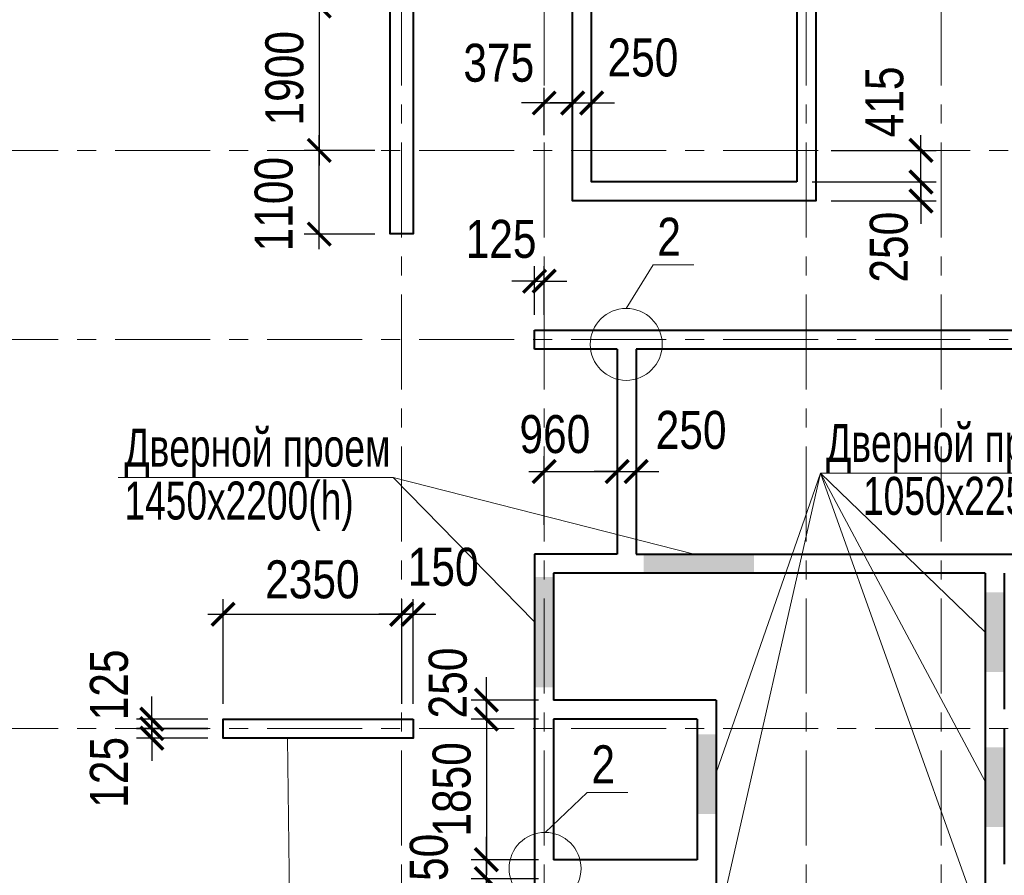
# Model space of a CAD drawing. Header units: inches. Extents: x -7218622 to -7066149, y 5758361 to 6202306.
# Tile 35 of 40: x -7150062 to -7137105, y 5965667 to 5976928. Entities that reach past the tile are written whole.
import ezdxf

# ---------------------------------------------------------------- set-up
doc = ezdxf.new("R2010")
doc.units = ezdxf.units.IN
doc.header["$LTSCALE"] = 1000
doc.header["$MEASUREMENT"] = 0
doc.linetypes.add('CENTER', pattern=[2, 1.25, -0.25, 0.25, -0.25])
for name, color, linetype, lineweight in [('СК-040-С(тены)', 12, 'Continuous', 40), ('СК-043-С-ПИЛОНЫ', 5, 'Continuous', 40), ('СК-100-О(си)', 7, 'CENTER', 15), ('СК-110-О-РАЗМЕРЫ', 7, 'Continuous', 15), ('СК-400-Т(екст)', 7, 'Continuous', 20), ('СК-600-Ш(триховка', 7, 'Continuous', 15)]:
    doc.layers.add(name, color=color, linetype=linetype, lineweight=lineweight)
doc.styles.add('RUSS', font='arial.ttf', dxfattribs={"width": 0.8})
doc.dimstyles.new('100-200', dxfattribs={"dimscale": 0, "dimtxt": 500, "dimasz": 300, "dimexe": 200, "dimexo": 200, "dimgap": 200, "dimtad": 1, "dimdec": 0, "dimzin": 0, "dimdsep": 46, "dimtxsty": 'RUSS', "dimblk": 'ARCHTICK', "dimcen": 0.096, "dimdle": 200, "dimclrd": 7, "dimclre": 7, "dimclrt": 256, "dimadec": 0, "dimazin": 0, "dimtfac": 1, "dimtdec": 0, "dimtmove": 2, "dimatfit": 3, "dimldrblk": 'OBLIQUE', "dimfxl": 1, "dimtolj": 1, "dimtzin": 0, "dimarcsym": 0})

# ---------------------------------------------------------------- blocks, each defined once
blk = doc.blocks.new('_ArchTick')
at = {"color": 0, "linetype": 'ByBlock', "const_width": 0.15}
blk.add_lwpolyline([(-0.5, -0.5), (0.5, 0.5)], dxfattribs=at)
blk = doc.blocks.new('*D31')
at = {"layer": 'Defpoints', "color": 0, "transparency": 16777216}
for p in [(-7145185, 5977107), (-7146120, 5975208), (-7145186, 5975208)]:
    blk.add_point(p, dxfattribs=at)
at = {"layer": 'СК-110-О-РАЗМЕРЫ', "color": 7, "lineweight": -2, "transparency": 16777216}
for p, q in [((-7146120, 5977307), (-7146120, 5975008)), ((-7145385, 5977107), (-7146320, 5977107)), ((-7145386, 5975208), (-7146320, 5975208))]:
    blk.add_line(p, q, dxfattribs=at)
at = {"layer": 'СК-110-О-РАЗМЕРЫ', "color": 7, "lineweight": -2, "transparency": 16777216, "xscale": 300, "yscale": 300, "zscale": 300}
for p, rotation in [((-7146120, 5977107), 90), ((-7146120, 5975208), 270)]:
    blk.add_blockref('_ArchTick', p, dxfattribs=dict(at, rotation=rotation))
at = {"layer": 'СК-110-О-РАЗМЕРЫ', "transparency": 16777216, "insert": (-7146576, 5976157), "char_height": 500, "attachment_point": 5, "rotation": 90, "style": 'RUSS'}
blk.add_mtext('\\A1;1900', dxfattribs=at)
blk = doc.blocks.new('_Oblique')
at = {"color": 0, "linetype": 'ByBlock', "lineweight": -2}
blk.add_line((-0.5, -0.5), (0.5, 0.5), dxfattribs=at)
blk = doc.blocks.new('*D32')
at = {"layer": 'Defpoints', "color": 0, "transparency": 16777216}
for p in [(-7146120, 5975208), (-7145186, 5975208), (-7145186, 5974107)]:
    blk.add_point(p, dxfattribs=at)
at = {"layer": 'СК-110-О-РАЗМЕРЫ', "color": 7, "lineweight": -2, "transparency": 16777216}
for p, q in [((-7146120, 5973907), (-7146120, 5975408)), ((-7145386, 5975208), (-7146320, 5975208)), ((-7145386, 5974107), (-7146320, 5974107))]:
    blk.add_line(p, q, dxfattribs=at)
at = {"layer": 'СК-110-О-РАЗМЕРЫ', "color": 7, "lineweight": -2, "transparency": 16777216, "xscale": 300, "yscale": 300, "zscale": 300}
for p, rotation in [((-7146120, 5975208), 90), ((-7146120, 5974107), 270)]:
    blk.add_blockref('_ArchTick', p, dxfattribs=dict(at, rotation=rotation))
at = {"layer": 'СК-110-О-РАЗМЕРЫ', "transparency": 16777216, "insert": (-7146717, 5974500), "char_height": 500, "attachment_point": 5, "rotation": 90, "style": 'RUSS'}
blk.add_mtext('\\A1;1100', dxfattribs=at)
blk = doc.blocks.new('*D64')
at = {"layer": 'Defpoints', "color": 0, "transparency": 16777216}
for p in [(-7145035, 5969103), (-7147385, 5967722), (-7145035, 5967722)]:
    blk.add_point(p, dxfattribs=at)
at = {"layer": 'СК-110-О-РАЗМЕРЫ', "color": 7, "lineweight": -2, "transparency": 16777216}
for p, q in [((-7147385, 5967922), (-7147385, 5969303)), ((-7145035, 5967922), (-7145035, 5969303)), ((-7147585, 5969103), (-7144835, 5969103))]:
    blk.add_line(p, q, dxfattribs=at)
at = {"layer": 'СК-110-О-РАЗМЕРЫ', "color": 7, "lineweight": -2, "transparency": 16777216, "xscale": 300, "yscale": 300, "zscale": 300, "rotation": 180}
blk.add_blockref('_ArchTick', (-7147385, 5969103), dxfattribs=at)
at = {"layer": 'СК-110-О-РАЗМЕРЫ', "color": 7, "lineweight": -2, "transparency": 16777216, "xscale": 300, "yscale": 300, "zscale": 300}
blk.add_blockref('_ArchTick', (-7145035, 5969103), dxfattribs=at)
at = {"layer": 'СК-110-О-РАЗМЕРЫ', "transparency": 16777216, "insert": (-7146210, 5969559), "char_height": 500, "attachment_point": 5, "style": 'RUSS'}
blk.add_mtext('\\A1;2350', dxfattribs=at)
blk = doc.blocks.new('*D65')
at = {"layer": 'Defpoints', "color": 0, "transparency": 16777216}
for p in [(-7145035, 5969103), (-7145035, 5967722), (-7144885, 5967722)]:
    blk.add_point(p, dxfattribs=at)
at = {"layer": 'СК-110-О-РАЗМЕРЫ', "color": 7, "lineweight": -2, "transparency": 16777216}
for p, q in [((-7145035, 5967922), (-7145035, 5969303)), ((-7144885, 5967922), (-7144885, 5969303)), ((-7145035, 5969103), (-7145335, 5969103)), ((-7144885, 5969103), (-7145035, 5969103)), ((-7144885, 5969103), (-7144585, 5969103))]:
    blk.add_line(p, q, dxfattribs=at)
at = {"layer": 'СК-110-О-РАЗМЕРЫ', "color": 7, "lineweight": -2, "transparency": 16777216, "xscale": 300, "yscale": 300, "zscale": 300}
blk.add_blockref('_ArchTick', (-7145035, 5969103), dxfattribs=at)
at = {"layer": 'СК-110-О-РАЗМЕРЫ', "color": 7, "lineweight": -2, "transparency": 16777216, "xscale": 300, "yscale": 300, "zscale": 300, "rotation": 180}
blk.add_blockref('_ArchTick', (-7144885, 5969103), dxfattribs=at)
at = {"layer": 'СК-110-О-РАЗМЕРЫ', "transparency": 16777216, "insert": (-7144489, 5969724), "char_height": 500, "attachment_point": 5, "style": 'RUSS'}
blk.add_mtext('\\A1;150', dxfattribs=at)
blk = doc.blocks.new('*D85')
at = {"layer": 'Defpoints', "color": 0, "transparency": 16777216}
for p in [(-7147385, 5967722), (-7148323, 5967597), (-7147385, 5967597)]:
    blk.add_point(p, dxfattribs=at)
at = {"layer": 'СК-110-О-РАЗМЕРЫ', "color": 7, "lineweight": -2, "transparency": 16777216}
for p, q in [((-7148323, 5967722), (-7148323, 5968022)), ((-7147585, 5967722), (-7148523, 5967722)), ((-7148323, 5967722), (-7148323, 5967597)), ((-7147585, 5967597), (-7148523, 5967597)), ((-7148323, 5967597), (-7148323, 5967297))]:
    blk.add_line(p, q, dxfattribs=at)
at = {"layer": 'СК-110-О-РАЗМЕРЫ', "color": 7, "lineweight": -2, "transparency": 16777216, "xscale": 300, "yscale": 300, "zscale": 300}
for p, rotation in [((-7148323, 5967722), 270), ((-7148323, 5967597), 90)]:
    blk.add_blockref('_ArchTick', p, dxfattribs=dict(at, rotation=rotation))
at = {"layer": 'СК-110-О-РАЗМЕРЫ', "transparency": 16777216, "insert": (-7148884, 5968173), "char_height": 500, "attachment_point": 5, "rotation": 90, "style": 'RUSS'}
blk.add_mtext('\\A1;125', dxfattribs=at)
blk = doc.blocks.new('*D86')
at = {"layer": 'Defpoints', "color": 0, "transparency": 16777216}
for p in [(-7148323, 5967598), (-7147385, 5967598), (-7147385, 5967473)]:
    blk.add_point(p, dxfattribs=at)
at = {"layer": 'СК-110-О-РАЗМЕРЫ', "color": 7, "lineweight": -2, "transparency": 16777216}
for p, q in [((-7148323, 5967598), (-7148323, 5967898)), ((-7147585, 5967598), (-7148523, 5967598)), ((-7148323, 5967473), (-7148323, 5967598)), ((-7147585, 5967473), (-7148523, 5967473)), ((-7148323, 5967473), (-7148323, 5967173))]:
    blk.add_line(p, q, dxfattribs=at)
at = {"layer": 'СК-110-О-РАЗМЕРЫ', "color": 7, "lineweight": -2, "transparency": 16777216, "xscale": 300, "yscale": 300, "zscale": 300}
for p, rotation in [((-7148323, 5967598), 270), ((-7148323, 5967473), 90)]:
    blk.add_blockref('_ArchTick', p, dxfattribs=dict(at, rotation=rotation))
at = {"layer": 'СК-110-О-РАЗМЕРЫ', "transparency": 16777216, "insert": (-7148884, 5967022), "char_height": 500, "attachment_point": 5, "rotation": 90, "style": 'RUSS'}
blk.add_mtext('\\A1;125', dxfattribs=at)
blk = doc.blocks.new('*D136')
at = {"layer": 'Defpoints', "color": 0, "transparency": 16777216}
for p in [(-7143920, 5965623), (-7143035, 5965623), (-7143035, 5963773)]:
    blk.add_point(p, dxfattribs=at)
at = {"layer": 'СК-110-О-РАЗМЕРЫ', "color": 7, "lineweight": -2, "transparency": 16777216}
for p, q in [((-7143920, 5963573), (-7143920, 5965823)), ((-7143235, 5965623), (-7144120, 5965623)), ((-7143235, 5963773), (-7144120, 5963773))]:
    blk.add_line(p, q, dxfattribs=at)
at = {"layer": 'СК-110-О-РАЗМЕРЫ', "color": 7, "lineweight": -2, "transparency": 16777216, "xscale": 300, "yscale": 300, "zscale": 300}
for p, rotation in [((-7143920, 5965623), 90), ((-7143920, 5963773), 270)]:
    blk.add_blockref('_ArchTick', p, dxfattribs=dict(at, rotation=rotation))
at = {"layer": 'СК-110-О-РАЗМЕРЫ', "transparency": 16777216, "insert": (-7144375, 5964698), "char_height": 500, "attachment_point": 5, "rotation": 90, "style": 'RUSS'}
blk.add_mtext('\\A1;1850', dxfattribs=at)
blk = doc.blocks.new('*D137')
at = {"layer": 'Defpoints', "color": 0, "transparency": 16777216}
for p in [(-7143920, 5965873), (-7143035, 5965873), (-7143035, 5965623)]:
    blk.add_point(p, dxfattribs=at)
at = {"layer": 'СК-110-О-РАЗМЕРЫ', "color": 7, "lineweight": -2, "transparency": 16777216}
for p, q in [((-7143920, 5965873), (-7143920, 5966173)), ((-7143235, 5965873), (-7144120, 5965873)), ((-7143920, 5965623), (-7143920, 5965873)), ((-7143235, 5965623), (-7144120, 5965623)), ((-7143920, 5965623), (-7143920, 5965323))]:
    blk.add_line(p, q, dxfattribs=at)
at = {"layer": 'СК-110-О-РАЗМЕРЫ', "color": 7, "lineweight": -2, "transparency": 16777216, "xscale": 300, "yscale": 300, "zscale": 300}
for p, rotation in [((-7143920, 5965873), 270), ((-7143920, 5965623), 90)]:
    blk.add_blockref('_ArchTick', p, dxfattribs=dict(at, rotation=rotation))
at = {"layer": 'СК-110-О-РАЗМЕРЫ', "transparency": 16777216, "insert": (-7144675, 5965748), "char_height": 500, "attachment_point": 5, "rotation": 90, "style": 'RUSS'}
blk.add_mtext('\\A1;250', dxfattribs=at)
blk = doc.blocks.new('*D138')
at = {"layer": 'Defpoints', "color": 0, "transparency": 16777216}
for p in [(-7143035, 5967723), (-7143920, 5965873), (-7143035, 5965873)]:
    blk.add_point(p, dxfattribs=at)
at = {"layer": 'СК-110-О-РАЗМЕРЫ', "color": 7, "lineweight": -2, "transparency": 16777216}
for p, q in [((-7143920, 5967923), (-7143920, 5965673)), ((-7143235, 5967723), (-7144120, 5967723)), ((-7143235, 5965873), (-7144120, 5965873))]:
    blk.add_line(p, q, dxfattribs=at)
at = {"layer": 'СК-110-О-РАЗМЕРЫ', "color": 7, "lineweight": -2, "transparency": 16777216, "xscale": 300, "yscale": 300, "zscale": 300}
for p, rotation in [((-7143920, 5967723), 90), ((-7143920, 5965873), 270)]:
    blk.add_blockref('_ArchTick', p, dxfattribs=dict(at, rotation=rotation))
at = {"layer": 'СК-110-О-РАЗМЕРЫ', "transparency": 16777216, "insert": (-7144375, 5966798), "char_height": 500, "attachment_point": 5, "rotation": 90, "style": 'RUSS'}
blk.add_mtext('\\A1;1850', dxfattribs=at)
blk = doc.blocks.new('*D156')
at = {"layer": 'Defpoints', "color": 0, "transparency": 16777216}
for p in [(-7139835, 5974793), (-7139585, 5974543), (-7138201, 5974543)]:
    blk.add_point(p, dxfattribs=at)
at = {"layer": 'СК-110-О-РАЗМЕРЫ', "color": 7, "lineweight": -2, "transparency": 16777216}
for p, q in [((-7138201, 5974793), (-7138201, 5975093)), ((-7139635, 5974793), (-7138001, 5974793)), ((-7138201, 5974793), (-7138201, 5974543)), ((-7139385, 5974543), (-7138001, 5974543)), ((-7138201, 5974543), (-7138201, 5974243))]:
    blk.add_line(p, q, dxfattribs=at)
at = {"layer": 'СК-110-О-РАЗМЕРЫ', "color": 7, "lineweight": -2, "transparency": 16777216, "xscale": 300, "yscale": 300, "zscale": 300}
for p, rotation in [((-7138201, 5974793), 270), ((-7138201, 5974543), 90)]:
    blk.add_blockref('_ArchTick', p, dxfattribs=dict(at, rotation=rotation))
at = {"layer": 'СК-110-О-РАЗМЕРЫ', "transparency": 16777216, "insert": (-7138622, 5973934), "char_height": 500, "attachment_point": 5, "rotation": 90, "style": 'RUSS'}
blk.add_mtext('\\A1;250', dxfattribs=at)
blk = doc.blocks.new('*D157')
at = {"layer": 'Defpoints', "color": 0, "transparency": 16777216}
for p in [(-7139585, 5975208), (-7138201, 5975208), (-7139835, 5974793)]:
    blk.add_point(p, dxfattribs=at)
at = {"layer": 'СК-110-О-РАЗМЕРЫ', "color": 7, "lineweight": -2, "transparency": 16777216}
for p, q in [((-7138201, 5974593), (-7138201, 5975408)), ((-7139385, 5975208), (-7138001, 5975208)), ((-7139635, 5974793), (-7138001, 5974793))]:
    blk.add_line(p, q, dxfattribs=at)
at = {"layer": 'СК-110-О-РАЗМЕРЫ', "color": 7, "lineweight": -2, "transparency": 16777216, "xscale": 300, "yscale": 300, "zscale": 300}
for p, rotation in [((-7138201, 5975208), 90), ((-7138201, 5974793), 270)]:
    blk.add_blockref('_ArchTick', p, dxfattribs=dict(at, rotation=rotation))
at = {"layer": 'СК-110-О-РАЗМЕРЫ', "transparency": 16777216, "insert": (-7138680, 5975846), "char_height": 500, "attachment_point": 5, "rotation": 90, "style": 'RUSS'}
blk.add_mtext('\\A1;415', dxfattribs=at)
blk = doc.blocks.new('*D160')
at = {"layer": 'Defpoints', "color": 0, "transparency": 16777216}
for p in [(-7142535, 5975832), (-7142785, 5975208), (-7142535, 5975208)]:
    blk.add_point(p, dxfattribs=at)
at = {"layer": 'СК-110-О-РАЗМЕРЫ', "color": 7, "lineweight": -2, "transparency": 16777216}
for p, q in [((-7142785, 5975408), (-7142785, 5976032)), ((-7142535, 5975408), (-7142535, 5976032)), ((-7142785, 5975832), (-7143085, 5975832)), ((-7142785, 5975832), (-7142535, 5975832)), ((-7142535, 5975832), (-7142235, 5975832))]:
    blk.add_line(p, q, dxfattribs=at)
at = {"layer": 'СК-110-О-РАЗМЕРЫ', "color": 7, "lineweight": -2, "transparency": 16777216, "xscale": 300, "yscale": 300, "zscale": 300}
blk.add_blockref('_ArchTick', (-7142785, 5975832), dxfattribs=at)
at = {"layer": 'СК-110-О-РАЗМЕРЫ', "color": 7, "lineweight": -2, "transparency": 16777216, "xscale": 300, "yscale": 300, "zscale": 300, "rotation": 180}
blk.add_blockref('_ArchTick', (-7142535, 5975832), dxfattribs=at)
at = {"layer": 'СК-110-О-РАЗМЕРЫ', "transparency": 16777216, "insert": (-7141860, 5976427), "char_height": 500, "attachment_point": 5, "style": 'RUSS'}
blk.add_mtext('\\A1;250', dxfattribs=at)
blk = doc.blocks.new('*D161')
at = {"layer": 'Defpoints', "color": 0, "transparency": 16777216}
for p in [(-7142785, 5975832), (-7143160, 5975208), (-7142785, 5975208)]:
    blk.add_point(p, dxfattribs=at)
at = {"layer": 'СК-110-О-РАЗМЕРЫ', "color": 7, "lineweight": -2, "transparency": 16777216}
for p, q in [((-7143160, 5975408), (-7143160, 5976032)), ((-7142785, 5975408), (-7142785, 5976032)), ((-7143160, 5975832), (-7143460, 5975832)), ((-7143160, 5975832), (-7142785, 5975832)), ((-7142785, 5975832), (-7142485, 5975832))]:
    blk.add_line(p, q, dxfattribs=at)
at = {"layer": 'СК-110-О-РАЗМЕРЫ', "color": 7, "lineweight": -2, "transparency": 16777216, "xscale": 300, "yscale": 300, "zscale": 300}
blk.add_blockref('_ArchTick', (-7143160, 5975832), dxfattribs=at)
at = {"layer": 'СК-110-О-РАЗМЕРЫ', "color": 7, "lineweight": -2, "transparency": 16777216, "xscale": 300, "yscale": 300, "zscale": 300, "rotation": 180}
blk.add_blockref('_ArchTick', (-7142785, 5975832), dxfattribs=at)
at = {"layer": 'СК-110-О-РАЗМЕРЫ', "transparency": 16777216, "insert": (-7143757, 5976358), "char_height": 500, "attachment_point": 5, "style": 'RUSS'}
blk.add_mtext('\\A1;375', dxfattribs=at)
blk = doc.blocks.new('*D162')
at = {"layer": 'Defpoints', "color": 0, "transparency": 16777216}
for p in [(-7143920, 5967973), (-7143035, 5967973), (-7143035, 5967723)]:
    blk.add_point(p, dxfattribs=at)
at = {"layer": 'СК-110-О-РАЗМЕРЫ', "color": 7, "lineweight": -2, "transparency": 16777216}
for p, q in [((-7143920, 5967973), (-7143920, 5968273)), ((-7143235, 5967973), (-7144120, 5967973)), ((-7143920, 5967723), (-7143920, 5967973)), ((-7143235, 5967723), (-7144120, 5967723)), ((-7143920, 5967723), (-7143920, 5967423))]:
    blk.add_line(p, q, dxfattribs=at)
at = {"layer": 'СК-110-О-РАЗМЕРЫ', "color": 7, "lineweight": -2, "transparency": 16777216, "xscale": 300, "yscale": 300, "zscale": 300}
for p, rotation in [((-7143920, 5967973), 270), ((-7143920, 5967723), 90)]:
    blk.add_blockref('_ArchTick', p, dxfattribs=dict(at, rotation=rotation))
at = {"layer": 'СК-110-О-РАЗМЕРЫ', "transparency": 16777216, "insert": (-7144426, 5968198), "char_height": 500, "attachment_point": 5, "rotation": 90, "style": 'RUSS'}
blk.add_mtext('\\A1;250', dxfattribs=at)
blk = doc.blocks.new('*D163')
at = {"layer": 'Defpoints', "color": 0, "transparency": 16777216}
for p in [(-7141950, 5970981), (-7142200, 5970078), (-7141950, 5970078)]:
    blk.add_point(p, dxfattribs=at)
at = {"layer": 'СК-110-О-РАЗМЕРЫ', "color": 7, "lineweight": -2, "transparency": 16777216}
for p, q in [((-7142200, 5970278), (-7142200, 5971181)), ((-7141950, 5970278), (-7141950, 5971181)), ((-7142200, 5970981), (-7142500, 5970981)), ((-7142200, 5970981), (-7141950, 5970981)), ((-7141950, 5970981), (-7141650, 5970981))]:
    blk.add_line(p, q, dxfattribs=at)
at = {"layer": 'СК-110-О-РАЗМЕРЫ', "color": 7, "lineweight": -2, "transparency": 16777216, "xscale": 300, "yscale": 300, "zscale": 300}
blk.add_blockref('_ArchTick', (-7142200, 5970981), dxfattribs=at)
at = {"layer": 'СК-110-О-РАЗМЕРЫ', "color": 7, "lineweight": -2, "transparency": 16777216, "xscale": 300, "yscale": 300, "zscale": 300, "rotation": 180}
blk.add_blockref('_ArchTick', (-7141950, 5970981), dxfattribs=at)
at = {"layer": 'СК-110-О-РАЗМЕРЫ', "transparency": 16777216, "insert": (-7141226, 5971526), "char_height": 500, "attachment_point": 5, "style": 'RUSS'}
blk.add_mtext('\\A1;250', dxfattribs=at)
blk = doc.blocks.new('*D164')
at = {"layer": 'Defpoints', "color": 0, "transparency": 16777216}
for p in [(-7142200, 5970982), (-7143160, 5970078), (-7142200, 5970078)]:
    blk.add_point(p, dxfattribs=at)
at = {"layer": 'СК-110-О-РАЗМЕРЫ', "color": 7, "lineweight": -2, "transparency": 16777216}
for p, q in [((-7143160, 5970278), (-7143160, 5971182)), ((-7142200, 5970278), (-7142200, 5971182)), ((-7143360, 5970982), (-7142000, 5970982))]:
    blk.add_line(p, q, dxfattribs=at)
at = {"layer": 'СК-110-О-РАЗМЕРЫ', "color": 7, "lineweight": -2, "transparency": 16777216, "xscale": 300, "yscale": 300, "zscale": 300, "rotation": 180}
blk.add_blockref('_ArchTick', (-7143160, 5970982), dxfattribs=at)
at = {"layer": 'СК-110-О-РАЗМЕРЫ', "color": 7, "lineweight": -2, "transparency": 16777216, "xscale": 300, "yscale": 300, "zscale": 300}
blk.add_blockref('_ArchTick', (-7142200, 5970982), dxfattribs=at)
at = {"layer": 'СК-110-О-РАЗМЕРЫ', "transparency": 16777216, "insert": (-7143019, 5971471), "char_height": 500, "attachment_point": 5, "style": 'RUSS'}
blk.add_mtext('\\A1;960', dxfattribs=at)
blk = doc.blocks.new('*D443')
at = {"layer": 'Defpoints', "color": 0, "transparency": 16777216}
for p in [(-7143160, 5973486), (-7143285, 5972843), (-7143160, 5972843)]:
    blk.add_point(p, dxfattribs=at)
at = {"layer": 'СК-110-О-РАЗМЕРЫ', "color": 7, "lineweight": -2, "transparency": 16777216}
for p, q in [((-7143285, 5973043), (-7143285, 5973686)), ((-7143160, 5973043), (-7143160, 5973686)), ((-7143285, 5973486), (-7143585, 5973486)), ((-7143285, 5973486), (-7143160, 5973486)), ((-7143160, 5973486), (-7142860, 5973486))]:
    blk.add_line(p, q, dxfattribs=at)
at = {"layer": 'СК-110-О-РАЗМЕРЫ', "color": 7, "lineweight": -2, "transparency": 16777216, "xscale": 300, "yscale": 300, "zscale": 300}
blk.add_blockref('_ArchTick', (-7143285, 5973486), dxfattribs=at)
at = {"layer": 'СК-110-О-РАЗМЕРЫ', "color": 7, "lineweight": -2, "transparency": 16777216, "xscale": 300, "yscale": 300, "zscale": 300, "rotation": 180}
blk.add_blockref('_ArchTick', (-7143160, 5973486), dxfattribs=at)
at = {"layer": 'СК-110-О-РАЗМЕРЫ', "transparency": 16777216, "insert": (-7143727, 5974040), "char_height": 500, "attachment_point": 5, "style": 'RUSS'}
blk.add_mtext('\\A1;125', dxfattribs=at)

msp = doc.modelspace()

# ---------------------------------------------------------------- linework, layer by layer
at = {"layer": 'СК-040-С(тены)'}
for p, q in [((-7143285.4, 5972592.5), (-7143285.4, 5972842.5)), ((-7143285.4, 5972842.5), (-7132887, 5972842.5)), ((-7142200.3, 5972592.5), (-7143285.4, 5972592.5)), ((-7142200.3, 5972592.5), (-7142200.3, 5969892.5)), ((-7135735.7, 5972592.5), (-7141950.3, 5972592.5)), ((-7141950.3, 5972592.5), (-7141950.3, 5969892.5)), ((-7142200.3, 5969892.5), (-7143285.4, 5969892.5)), ((-7143285.4, 5969892.5), (-7143285.4, 5969592.5)), ((-7141950.3, 5969892.5), (-7135735.7, 5969892.5)), ((-7143285.4, 5969642.5), (-7143285.4, 5963522.7)), ((-7137355.4, 5969642.5), (-7143035.4, 5969642.5)), ((-7143035.4, 5969642.5), (-7143035.4, 5967972.5)), ((-7137355.4, 5969642.5), (-7137355.4, 5963772.7)), ((-7137105.4, 5969642.5), (-7137105.4, 5967852.7)), ((-7140895.4, 5967972.5), (-7143035.4, 5967972.5)), ((-7140895.4, 5967972.5), (-7140895.4, 5963772.7)), ((-7143035.4, 5967722.5), (-7143035.4, 5965872.5)), ((-7141145.4, 5967722.5), (-7143035.4, 5967722.5)), ((-7141145.4, 5967722.5), (-7141145.4, 5965872.5)), ((-7137105.4, 5967602.7), (-7137105.4, 5965812.7)), ((-7141145.4, 5965872.5), (-7143035.4, 5965872.5))]:
    msp.add_line(p, q, dxfattribs=at)
msp.add_lwpolyline([(-7139585.3, 5978932.6), (-7139585.3, 5974542.6), (-7142785.3, 5974542.6), (-7142785.3, 5978807.6), (-7143275.3, 5978807.6), (-7143275.3, 5982802.9), (-7139585.3, 5982802.9), (-7139585.3, 5979182.6)], dxfattribs=at)
msp.add_lwpolyline([(-7139835.3, 5974792.6), (-7142535.3, 5974792.6), (-7142535.3, 5979057.6), (-7143025.3, 5979057.6), (-7143025.3, 5982552.9), (-7139835.3, 5982552.9)], close=True, dxfattribs=at)
at = {"layer": 'СК-040-С(тены)', "color": 4}
msp.add_lwpolyline([(-7145185.4, 5977107.2), (-7144885.4, 5977107.2), (-7144885.7, 5974107.5), (-7145185.7, 5974107.5)], close=True, dxfattribs=at)
at = {"layer": 'СК-043-С-ПИЛОНЫ'}
msp.add_lwpolyline([(-7144885, 5967722.3), (-7144885, 5967472.4), (-7147385, 5967472.4), (-7147385, 5967722.3)], close=True, dxfattribs=at)
at = {"layer": 'СК-100-О(си)', "linetype": 'CENTER'}
for p, q in [((-7145035.4, 5993311.8), (-7145035.4, 5941805.6)), ((-7143160.4, 5993311.8), (-7143160.4, 5941805.6)), ((-7139710.3, 5993311.8), (-7139710.3, 5941805.6)), ((-7137935.3, 5993311.8), (-7137935.3, 5941805.6)), ((-7156805.8, 5975207.5), (-7129480.8, 5975207.5)), ((-7156805.8, 5972717.5), (-7129480.8, 5972717.5)), ((-7156805.8, 5967597.4), (-7129480.8, 5967597.4))]:
    msp.add_line(p, q, dxfattribs=at)
at = {"layer": 'СК-110-О-РАЗМЕРЫ'}
for p, q in [((-7141725.3, 5973700.9), (-7142079.9, 5973128.3)), ((-7141192.2, 5973700.9), (-7141725.3, 5973700.9)), ((-7139521.9, 5970962), (-7140895.4, 5967015.4)), ((-7139521.9, 5970962), (-7140895.3, 5964927.8)), ((-7139521.9, 5970962), (-7137355.4, 5966902.3)), ((-7139521.9, 5970962), (-7137355.4, 5964884.1)), ((-7139521.9, 5970962), (-7135978.1, 5970962)), ((-7145148.7, 5970900.8), (-7141185.2, 5969892.5)), ((-7142592.9, 5966757.7), (-7143148.3, 5966231.4)), ((-7142059.7, 5966757.7), (-7142592.9, 5966757.7))]:
    msp.add_line(p, q, dxfattribs=at)
msp.add_lwpolyline([(-7139521.9, 5970962), (-7137355.4, 5968867.7)], dxfattribs=at)
for centre in [(-7142079.9, 5972654.9), (-7143148.3, 5965758.1)]:
    msp.add_circle(centre, 473.3, dxfattribs=at)
at = {"layer": 'СК-400-Т(екст)', "color": 7}
for points in [[(-7148767.1, 5970900.8), (-7145148.7, 5970900.8), (-7143285.4, 5969004)], [(-7149795.3, 5965016.7), (-7146505.4, 5965016.7), (-7146536.2, 5967472.4)]]:
    msp.add_lwpolyline(points, dxfattribs=at)
at = {"layer": 'СК-600-Ш(триховка', "color": 7}
for points in [[(-7140400.3, 5969642.5), (-7140400.3, 5969892.5), (-7141850.3, 5969642.5), (-7141850.3, 5969892.5)], [(-7143285.4, 5968142.5), (-7143035.4, 5968142.5), (-7143285.4, 5969592.5), (-7143035.4, 5969592.5)], [(-7137355.4, 5968342.7), (-7137105.3, 5968342.7), (-7137355.4, 5969392.7), (-7137105.4, 5969392.7)], [(-7141145.4, 5966472.5), (-7140895.3, 5966472.5), (-7141145.4, 5967522.5), (-7140895.4, 5967522.5)], [(-7137355.4, 5966302.7), (-7137105.3, 5966302.7), (-7137355.4, 5967352.7), (-7137105.4, 5967352.7)]]:
    msp.add_solid(points, dxfattribs=at)

# ---------------------------------------------------------------- texts
at = {"layer": 'СК-400-Т(екст)', "style": 'RUSS', "width": 0.8}
for p in [(-7141670.4, 5973821.6), (-7142537.9, 5966878.4)]:
    msp.add_text('2', height=500, dxfattribs=at).set_placement(p)
at = {"layer": 'СК-400-Т(екст)', "color": 7, "char_height": 500, "width": 4535.799, "attachment_point": 1, "line_spacing_factor": 0.835689, "style": 'RUSS'}
for s, insert in [('{\\W0.7;Дверной проем\\P1450х2200(h)}', (-7148683.7, 5971546.5)), ('\\pxqr;{\\W0.7;Дверной проем\\P1050х2250(h)}', (-7140482.8, 5971607.8))]:
    msp.add_mtext(s, dxfattribs=dict(at, insert=insert))

# ---------------------------------------------------------------- dimensions: what is measured, and where the dimension line sits
at = {"layer": 'СК-110-О-РАЗМЕРЫ'}
for base, p1, p2, picture, middle in [((-7146120.4, 5975207.5), (-7145185.4, 5977107.2), (-7145185.6, 5975207.5), '*D31', (-7146575.7, 5976157.4)), ((-7143920, 5965872.5), (-7143035.4, 5967722.5), (-7143035.4, 5965872.5), '*D138', (-7144375.3, 5966797.5)), ((-7143920, 5965872.5), (-7143035.4, 5965622.5), (-7143035.4, 5965872.5), '*D137', (-7144675.3, 5965747.5)), ((-7143920, 5965622.5), (-7143035.4, 5963772.7), (-7143035.4, 5965622.5), '*D136', (-7144375.3, 5964697.6))]:
    dim = msp.add_linear_dim(base=base, p1=p1, p2=p2, angle=90, dimstyle='100-200', override={"dimscale": 1}, dxfattribs=at)
    dim.commit()
    dim.dimension.update_dxf_attribs({"geometry": picture, "text_midpoint": middle})
for base, p1, p2, picture, middle in [((-7142785.3, 5975831.8), (-7143160.4, 5975207.5), (-7142785.3, 5975207.5), '*D161', (-7143757.3, 5976357.8)), ((-7142535.3, 5975831.8), (-7142785.3, 5975207.5), (-7142535.3, 5975207.5), '*D160', (-7141860.2, 5976427.2)), ((-7143160.4, 5973485.6), (-7143285.4, 5972842.5), (-7143160.4, 5972842.5), '*D443', (-7143727.3, 5974039.7)), ((-7141950.3, 5970981.5), (-7142200.3, 5970077.8), (-7141950.3, 5970077.8), '*D163', (-7141225.5, 5971525.9)), ((-7142200.3, 5970981.8), (-7143160.4, 5970077.8), (-7142200.3, 5970077.8), '*D164', (-7143018.8, 5971471.2)), ((-7145035.4, 5969103.2), (-7144885, 5967722.3), (-7145035.4, 5967722.3), '*D65', (-7144489.1, 5969724))]:
    dim = msp.add_linear_dim(base=base, p1=p1, p2=p2, dimstyle='100-200', override={"dimscale": 1}, dxfattribs=at)
    dim.commit()
    dim.dimension.update_dxf_attribs({"geometry": picture, "text_midpoint": middle, "dimtype": 160})
for base, p1, p2, angle, picture, middle in [((-7138201.4, 5975207.5), (-7139835.3, 5974792.6), (-7139585.3, 5975207.5), 90, '*D157', (-7138679.6, 5975845.6)), ((-7146120.4, 5975207.5), (-7145185.7, 5974107.5), (-7145185.6, 5975207.5), 90, '*D32', (-7146717.3, 5974500.2)), ((-7138201.4, 5974542.6), (-7139835.3, 5974792.6), (-7139585.3, 5974542.6), 90, '*D156', (-7138621.6, 5973934)), ((-7148322.9, 5967597.3), (-7147385, 5967722.3), (-7147385, 5967597.3), 90, '*D85', (-7148883.6, 5968172.6)), ((-7143920.4, 5967972.5), (-7143035.4, 5967722.5), (-7143035.4, 5967972.5), 90, '*D162', (-7144425.5, 5968197.6)), ((-7148322.9, 5967597.5), (-7147385, 5967472.5), (-7147385, 5967597.5), 270, '*D86', (-7148883.6, 5967022.3))]:
    dim = msp.add_linear_dim(base=base, p1=p1, p2=p2, angle=angle, dimstyle='100-200', override={"dimscale": 1}, dxfattribs=at)
    dim.commit()
    dim.dimension.update_dxf_attribs({"geometry": picture, "text_midpoint": middle, "dimtype": 160})
dim = msp.add_linear_dim(base=(-7145035.4, 5969103.2), p1=(-7147385, 5967722.3), p2=(-7145035.4, 5967722.3), dimstyle='100-200', override={"dimscale": 1}, dxfattribs=at)
dim.commit()
dim.dimension.update_dxf_attribs({"geometry": '*D64', "text_midpoint": (-7146210.2, 5969558.7)})

doc.saveas('drawing.dxf')
